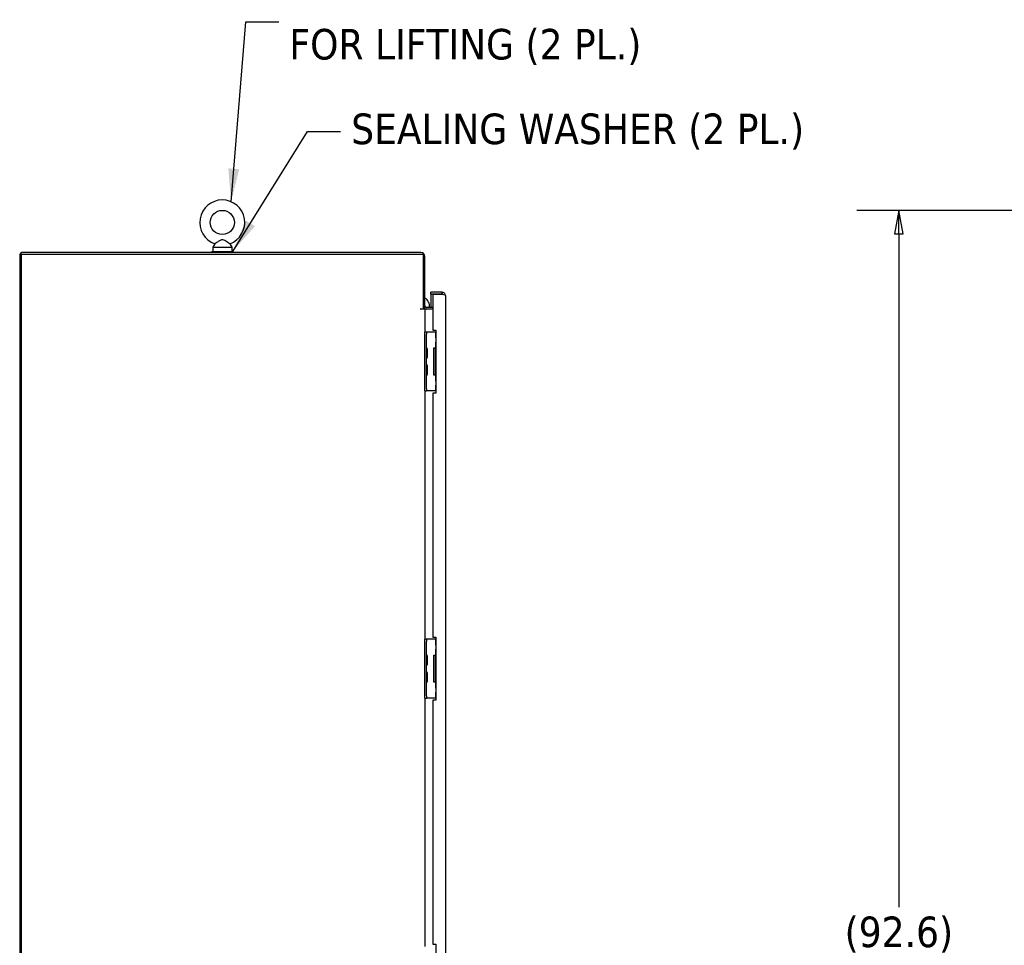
# Model space of a CAD drawing. Extents: x 785 to 1232, y 18 to 306.
# Tile 42 of 232: x 800 to 858, y 193 to 248. Entities that reach past the tile are written whole.
import ezdxf

# ---------------------------------------------------------------- set-up
doc = ezdxf.new("R2010")
doc.units = 0
doc.header["$LTSCALE"] = 4
doc.header["$MEASUREMENT"] = 0
doc.layers.get('0').update_dxf_attribs({"linetype": 'CONTINUOUS'})
doc.layers.get('DEFPOINTS').update_dxf_attribs({"linetype": 'CONTINUOUS'})
doc.styles.add('ROMANS', font='romans.shx')
doc.dimstyles.new('Default (ANSI)', dxfattribs={"dimscale": 20, "dimtxt": 0.07, "dimasz": 0.07, "dimexe": 0.125, "dimexo": 0.0625, "dimgap": 0.031496, "dimtad": 0, "dimtih": 1, "dimtoh": 1, "dimrnd": 1e-08, "dimzin": 0, "dimdsep": 46, "dimtxsty": 'ROMANS', "dimblk": 'Filled-1', "dimcen": 0.09, "dimdle": 0.393701, "dimclrd": 256, "dimclre": 256, "dimclrt": 256, "dimadec": 0, "dimazin": 0, "dimtfac": 0.928571, "dimtofl": 0, "dimtmove": 0, "dimatfit": 3, "dimfxl": 1, "dimtolj": 1, "dimtzin": 0, "dimlwd": -1, "dimlwe": -1, "dimarcsym": 0})
doc.dimstyles.new('Default (ANSI)$7', dxfattribs={"dimscale": 20, "dimtxt": 0.07, "dimasz": 0.098425, "dimexe": 0.125, "dimexo": 0.0625, "dimgap": 0.031496, "dimtad": 0, "dimtih": 1, "dimtoh": 1, "dimrnd": 1e-08, "dimzin": 0, "dimdsep": 46, "dimtxsty": 'ROMANS', "dimblk": 'Filled-1', "dimcen": 0.09, "dimdle": 0.393701, "dimclrd": 256, "dimclre": 256, "dimclrt": 256, "dimadec": 0, "dimazin": 0, "dimtfac": 0.928571, "dimtofl": 0, "dimtmove": 0, "dimatfit": 3, "dimfxl": 1, "dimtolj": 1, "dimtzin": 0, "dimlwd": -1, "dimlwe": -1, "dimarcsym": 0})

# ---------------------------------------------------------------- blocks, each defined once
blk = doc.blocks.new('Filled-1')
at = {"color": 0}
for p, q in [((0, 0), (-1, 0.179)), ((-1, 0.179), (-1, -0.179)), ((-1, 0), (0, 0)), ((-1, -0.179), (0, 0))]:
    blk.add_line(p, q, dxfattribs=at)
at = {"color": 0, "flags": 128}
blk.add_lwpolyline([(-1, -0.179), (0, 0), (-1, 0.179), (-1, -0.179)], dxfattribs=at)
at = {"color": 0}
blk.add_solid([(-1, -0.179), (0, 0), (-1, 0.179), (-1, -0.179)], dxfattribs=at)
blk = doc.blocks.new('*D4')
at = {"transparency": 16777216}
for p, q in [((873.567, 236.968), (849.414, 236.968)), ((851.914, 235.568), (851.914, 195.491)), ((851.914, 145.74), (851.914, 186.436)), ((872.317, 144.34), (849.414, 144.34))]:
    blk.add_line(p, q, dxfattribs=at)
at = {"layer": 'DEFPOINTS', "color": 0, "transparency": 16777216}
for p in [(851.914, 236.968), (874.817, 236.968), (873.567, 144.34)]:
    blk.add_point(p, dxfattribs=at)
at = {"transparency": 16777216, "xscale": 1.400000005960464, "yscale": 1.400000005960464, "zscale": 1.400000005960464}
for p, rotation in [((851.914, 236.968), 90), ((851.914, 144.34), 270)]:
    blk.add_blockref('Filled-1', p, dxfattribs=dict(at, rotation=rotation))
at = {"transparency": 16777216, "insert": (851.914, 190.964), "char_height": 1.4, "attachment_point": 5, "style": 'ROMANS'}
blk.add_mtext('\\A1;\\fTahoma|b0|i0;\\H1.8200;(92.6)\\P\\fTahoma|b0|i0;\\H1.8200;TOTAL\\P\\fTahoma|b0|i0;\\H1.8200;HEIGHT', dxfattribs=at)

msp = doc.modelspace()

# ---------------------------------------------------------------- linework, layer by layer
for p, q in [((811.001, 234.528), (812.251, 234.528)), ((811.001, 234.465), (811.001, 234.528)), ((811.183, 234.983), (811.066, 234.778)), ((811.066, 234.778), (812.186, 234.778)), ((811.066, 234.778), (811.066, 234.528)), ((812.07, 234.983), (812.186, 234.778)), ((812.186, 234.778), (812.186, 234.528)), ((812.251, 234.465), (812.251, 234.528)), ((799.564, 234.267), (799.564, 144.444)), ((799.668, 234.361), (823.585, 234.361)), ((799.668, 144.444), (799.668, 234.361)), ((823.444, 234.465), (799.761, 234.465)), ((823.585, 234.361), (823.585, 231.106)), ((823.689, 231.142), (823.689, 234.22)), ((824.715, 232.09), (824.038, 232.09)), ((824.038, 231.986), (824.038, 232.09)), ((824.715, 231.986), (824.038, 231.986)), ((824.163, 231.985), (824.038, 231.985)), ((824.038, 231.985), (824.038, 231.194)), ((824.163, 231.985), (824.163, 229.84)), ((824.163, 231.985), (824.715, 231.985)), ((824.715, 231.986), (824.715, 232.09)), ((824.913, 231.892), (824.913, 150.913)), ((823.444, 231.106), (823.585, 231.106)), ((823.689, 231.09), (823.444, 231.09)), ((823.585, 231.142), (823.689, 231.142)), ((823.782, 231.09), (823.689, 231.09)), ((823.689, 231.09), (823.689, 229.715)), ((824.163, 231.194), (823.782, 231.194)), ((824.163, 231.09), (823.782, 231.09)), ((824.163, 229.84), (824.35, 229.84)), ((824.35, 229.84), (824.35, 226.09)), ((823.793, 229.715), (823.689, 229.715)), ((823.689, 229.59), (823.689, 229.715)), ((823.689, 226.34), (823.689, 229.59)), ((823.793, 229.715), (823.793, 229.59)), ((823.855, 229.715), (823.793, 229.715)), ((823.793, 226.34), (823.793, 229.59)), ((824.315, 229.715), (823.855, 229.715)), ((824.35, 229.715), (824.315, 229.715)), ((824.315, 229.715), (824.315, 229.371)), ((824.35, 229.371), (824.315, 229.371)), ((823.845, 228.233), (823.845, 228.697)), ((824.22, 228.778), (824.315, 228.778)), ((824.22, 227.153), (824.22, 228.778)), ((824.35, 228.746), (824.299, 228.746)), ((824.299, 228.746), (824.299, 227.184)), ((824.315, 229.121), (824.35, 229.121)), ((824.315, 229.121), (824.315, 228.778)), ((824.35, 228.778), (824.315, 228.778)), ((823.845, 227.233), (823.845, 227.697)), ((824.315, 227.153), (824.22, 227.153)), ((824.299, 227.184), (824.35, 227.184)), ((824.315, 227.153), (824.35, 227.153)), ((824.315, 227.153), (824.315, 226.809)), ((823.689, 226.215), (823.689, 226.34)), ((823.793, 226.34), (823.793, 226.215)), ((824.35, 226.809), (824.315, 226.809)), ((824.315, 226.559), (824.35, 226.559)), ((824.315, 226.559), (824.315, 226.215)), ((823.689, 226.215), (823.793, 226.215)), ((823.689, 226.215), (823.689, 211.434)), ((823.855, 226.215), (823.793, 226.215)), ((824.315, 226.215), (823.855, 226.215)), ((824.163, 226.09), (824.163, 211.559)), ((824.35, 226.09), (824.163, 226.09)), ((824.315, 226.215), (824.35, 226.215)), ((823.793, 211.434), (823.689, 211.434)), ((823.689, 211.309), (823.689, 211.434)), ((823.689, 208.059), (823.689, 211.309)), ((823.793, 211.434), (823.793, 211.309)), ((823.855, 211.434), (823.793, 211.434)), ((823.793, 208.059), (823.793, 211.309)), ((824.315, 211.434), (823.855, 211.434)), ((824.163, 211.559), (824.35, 211.559)), ((824.35, 211.434), (824.315, 211.434)), ((824.315, 211.434), (824.315, 211.09)), ((824.35, 211.09), (824.315, 211.09)), ((824.35, 211.559), (824.35, 207.809)), ((824.22, 210.496), (824.315, 210.496)), ((824.22, 208.871), (824.22, 210.496)), ((824.315, 210.84), (824.35, 210.84)), ((824.315, 210.84), (824.315, 210.496)), ((824.35, 210.496), (824.315, 210.496)), ((823.845, 209.951), (823.845, 210.416)), ((824.35, 210.465), (824.299, 210.465)), ((824.299, 210.465), (824.299, 208.903)), ((823.845, 208.951), (823.845, 209.416)), ((824.315, 208.871), (824.22, 208.871)), ((824.299, 208.903), (824.35, 208.903)), ((824.315, 208.871), (824.35, 208.871)), ((824.315, 208.871), (824.315, 208.528)), ((824.35, 208.528), (824.315, 208.528)), ((824.315, 208.278), (824.35, 208.278)), ((824.315, 208.278), (824.315, 207.934)), ((823.689, 207.934), (823.689, 208.059)), ((823.689, 207.934), (823.793, 207.934)), ((823.689, 207.934), (823.689, 193.152)), ((823.793, 208.059), (823.793, 207.934)), ((823.855, 207.934), (823.793, 207.934)), ((824.315, 207.934), (823.855, 207.934)), ((824.163, 207.809), (824.163, 193.278)), ((824.35, 207.809), (824.163, 207.809)), ((824.315, 207.934), (824.35, 207.934)), ((824.163, 193.278), (824.35, 193.278)), ((824.35, 193.278), (824.35, 189.528))]:
    msp.add_line(p, q)
msp.add_circle((811.626, 236.248), 0.72)
for centre, radius, start, end in [((811.626, 236.248), 1.34, 289.31735, 250.68265), ((799.761, 234.267), 0.198, 90, 180), ((823.444, 234.22), 0.245, 0, 90), ((823.462, 231.29), 0.5, 348.90978, 63.05598), ((823.444, 231.098), 0.00781, 90, 270), ((823.782, 231.288), 0.198, 227.48002, 270), ((823.782, 231.288), 0.0938, 180, 270), ((823.824, 228.805), 0.0312, 180, 229.21519), ((823.726, 228.691), 0.12, 3.94786, 49.21519), ((823.814, 228.697), 0.0312, 0, 3.94786), ((823.824, 228.125), 0.0312, 130.78481, 180), ((823.726, 228.239), 0.12, 310.78481, 356.05214), ((823.814, 228.233), 0.0312, 356.05214, 0), ((823.824, 227.805), 0.0312, 180, 229.21519), ((823.726, 227.691), 0.12, 3.94786, 49.21519), ((823.814, 227.697), 0.0312, 0, 3.94786), ((823.824, 227.125), 0.0312, 130.78481, 180), ((823.726, 227.239), 0.12, 310.78481, 356.05214), ((823.814, 227.233), 0.0312, 356.05214, 0), ((823.824, 210.524), 0.0312, 180, 229.21519), ((823.726, 210.41), 0.12, 3.94786, 49.21519), ((823.726, 209.958), 0.12, 310.78481, 356.05214), ((823.814, 210.416), 0.0312, 0, 3.94786), ((823.814, 209.951), 0.0312, 356.05214, 0), ((823.824, 209.843), 0.0312, 130.78481, 180), ((823.824, 209.524), 0.0312, 180, 229.21519), ((823.726, 209.41), 0.12, 3.94786, 49.21519), ((823.814, 209.416), 0.0312, 0, 3.94786), ((823.824, 208.843), 0.0312, 130.78481, 180), ((823.726, 208.958), 0.12, 310.78481, 356.05214), ((823.814, 208.951), 0.0312, 356.05214, 0)]:
    msp.add_arc(centre, radius, start, end)
for points, knots in [([(811.626, 235.218), (811.613, 235.218), (811.599, 235.216), (811.556, 235.206), (811.527, 235.194), (811.452, 235.155), (811.394, 235.117), (811.301, 235.058), (811.271, 235.039), (811.225, 235.01), (811.208, 234.999), (811.188, 234.986), (811.183, 234.983), (811.183, 234.983)], [0.9142381, 0.9142381, 0.9142381, 0.9142381, 0.9520549, 0.9520549, 1.0311037, 1.0311037, 1.1787345, 1.1787345, 1.276263, 1.276263, 1.362415, 1.362415, 1.4343148, 1.4343148, 1.4343148, 1.4343148]), ([(812.07, 234.983), (812.07, 234.983), (812.069, 234.983), (812.064, 234.986), (812.056, 234.992), (812.029, 235.008), (812.011, 235.02), (811.964, 235.05), (811.934, 235.069), (811.857, 235.118), (811.812, 235.147), (811.735, 235.189), (811.697, 235.208), (811.648, 235.217), (811.637, 235.218), (811.626, 235.218)], [0.4447725, 0.4447725, 0.4447725, 0.4447725, 0.4653693, 0.4653693, 0.5256471, 0.5256471, 0.5914337, 0.5914337, 0.6707937, 0.6707937, 0.7825907, 0.7825907, 0.8847232, 0.8847232, 0.9142381, 0.9142381, 0.9142381, 0.9142381]), ([(824.913, 231.892), (824.913, 231.954), (824.882, 232.015), (824.833, 232.051), (824.799, 232.076), (824.757, 232.09), (824.715, 232.09)], [0, 0, 0, 0, 0.935327, 0.935327, 0.935327, 1.570796, 1.570796, 1.570796, 1.570796]), ([(824.769, 231.969), (824.765, 231.972), (824.76, 231.975), (824.755, 231.977), (824.743, 231.983), (824.729, 231.986), (824.715, 231.986)], [0.957768, 0.957768, 0.957768, 0.957768, 1.1271971, 1.1271971, 1.1271971, 1.5707963, 1.5707963, 1.5707963, 1.5707963]), ([(824.715, 231.985), (824.777, 231.967), (824.838, 231.948), (824.874, 231.93), (824.899, 231.917), (824.913, 231.905), (824.913, 231.892)], [0, 0, 0, 0, 0.935327, 0.935327, 0.935327, 1.570796, 1.570796, 1.570796, 1.570796])]:
    msp.add_open_spline(points, degree=3, knots=knots)

# ---------------------------------------------------------------- texts
at = {"insert": (815.622, 248.194), "char_height": 1.82, "width": 26.9357, "attachment_point": 4, "line_spacing_factor": 0.987884, "style": 'ROMANS'}
msp.add_mtext('{\\fTahoma|b0|i0;HEAVY DUTY EYEBOLTS\\P\\fTahoma|b0|i0;FOR LIFTING (2 PL.)}', dxfattribs=at)
at = {"insert": (819.305, 241.656), "char_height": 1.82, "width": 28.63034, "attachment_point": 4, "style": 'ROMANS'}
msp.add_mtext('{\\fTahoma|b0|i0;SEALING WASHER (2 PL.)}', dxfattribs=at)

# ---------------------------------------------------------------- dimensions: what is measured, and where the dimension line sits
dim = msp.add_linear_dim(base=(851.914, 236.968), p1=(873.567, 144.34), p2=(874.817, 236.968), angle=90, text='\\fTahoma|b0|i0;\\H1.8200;(<>)\\P\\fTahoma|b0|i0;\\H1.8200;TOTAL\\P\\fTahoma|b0|i0;\\H1.8200;HEIGHT', dimstyle='Default (ANSI)', override={"dimgap": 0.031496, "dimdec": 1, "dimtol": 0, "dimlim": 0, "dimtp": 0, "dimtm": 0, "dimtdec": 1, "dimatfit": 1})
dim.commit()
dim.dimension.update_dxf_attribs({"geometry": '*D4', "text_midpoint": (851.914, 190.964), "dimtype": 160})

# ---------------------------------------------------------------- leaders
at = {"annotation_type": 0, "has_hookline": 1, "hookline_direction": 0}
for points, text_width in [([(812.149, 237.482), (813.024, 248.194), (814.992, 248.194)], 26.693), ([(812.251, 234.528), (816.707, 241.656), (818.675, 241.656)], 28.41)]:
    msp.add_leader(points, dimstyle='Default (ANSI)$7', override={"dimtad": 0}, dxfattribs=dict(at, text_width=text_width))

doc.saveas('drawing.dxf')
